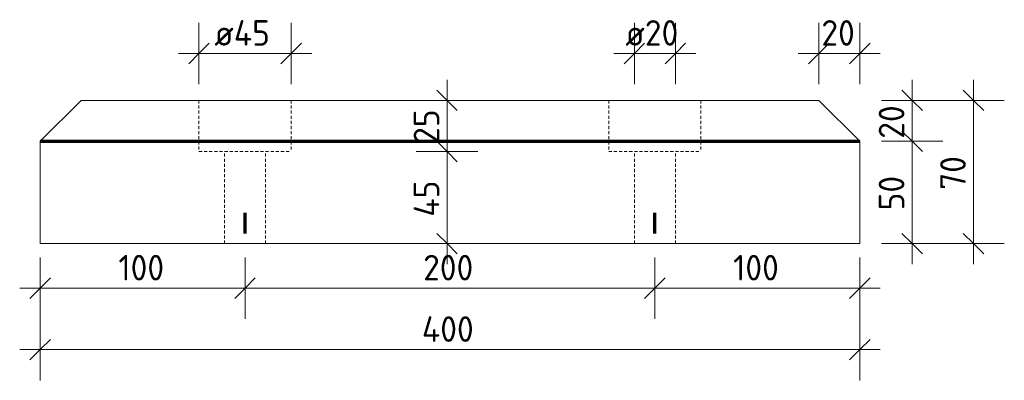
# Model space of a CAD drawing. Header units: millimetres. Extents: x -236366 to -208453, y -103 to 146229.
# Tile 4 of 10: x -216360 to -215879, y 2753 to 2929. Entities that reach past the tile are written whole.
import ezdxf

# ---------------------------------------------------------------- set-up
doc = ezdxf.new("R2010")
doc.units = ezdxf.units.MM
doc.linetypes.add('Hhidden', pattern=[2.5, 1.5, -1])
for name, color, linetype, lineweight in [('N-CO-BC-BETONVORM-G', 50, 'Continuous', 25), ('N-CO-KC-KUNSTSTOFVORM-G', 7, 'Continuous', 13), ('X-XX-AL-CONSTRUCTIELIJN-G-1', 7, 'Continuous', 70), ('X-XX-AL-CONSTRUCTIELIJN-G-2', 7, 'Hhidden', 18), ('X-XX-AL-M', 7, 'Continuous', 18), ('X-XX-AL-M-5', 7, 'Continuous', 18)]:
    doc.layers.add(name, color=color, linetype=linetype, lineweight=lineweight)
doc.styles.add('NLCS-ISO_2', font='NLCS-ISO.ttf', dxfattribs={"height": 12.5})
doc.dimstyles.new('2_5_NLCS_diagonal_2', dxfattribs={"dimscale": 304.8, "dimtxt": 12.534437, "dimasz": 0.032808, "dimexe": 0.049213, "dimexo": 0.0625, "dimgap": 0, "dimtad": 1, "dimdec": 0, "dimzin": 0, "dimdsep": 46, "dimtxsty": 'NLCS-ISO_2', "dimblk1": 'OBLIQUE', "dimblk2": 'OBLIQUE', "dimsah": 1, "dimcen": 0.09, "dimdle": 0.032808, "dimazin": 0, "dimtfac": 1, "dimtdec": 4, "dimtix": 1, "dimtmove": 0, "dimatfit": 3, "dimfxl": 0.049213, "dimfxlon": 1, "dimtvp": 1, "dimtolj": 1, "dimtzin": 0, "dimarcsym": 2})

# ---------------------------------------------------------------- blocks, each defined once
blk = doc.blocks.new('GM_Hakorit_2850 - GM_Hakorit_2850-3594086-Doorsnede wrijfgording B Copy 2')
at = {"layer": 'N-CO-KC-KUNSTSTOFVORM-G'}
for p, q in [((-140245.704043, 2870), (-140225.704043, 2890)), ((-140225.704043, 2890), (-139865.704043, 2890)), ((-139865.704043, 2890), (-139845.704043, 2870)), ((-139845.704043, 2870), (-140245.704043, 2870)), ((-140245.704043, 2870), (-140245.704043, 2820)), ((-139845.704043, 2820), (-139845.704043, 2870)), ((-140245.704043, 2820), (-139845.704043, 2820))]:
    blk.add_line(p, q, dxfattribs=at)
blk = doc.blocks.new('DIMBLOCK83-Doorsnede wrijfgording B Copy 2')
at = {"layer": 'X-XX-AL-M-5'}
for p, q in [((-216349.67, 2783.22), (-216349.67, 2753.22)), ((-216349.67, 2768.22), (-216349.67, 2783.22)), ((-215949.67, 2783.22), (-215949.67, 2753.22)), ((-215949.67, 2768.22), (-215949.67, 2783.22)), ((-216349.67, 2768.22), (-216344.67, 2773.22)), ((-215949.67, 2768.22), (-215944.67, 2773.22)), ((-216359.67, 2768.22), (-215939.67, 2768.22)), ((-216349.67, 2768.22), (-216354.67, 2763.22)), ((-215949.67, 2768.22), (-215954.67, 2763.22))]:
    blk.add_line(p, q, dxfattribs=at)
at = {"layer": 'X-XX-AL-M-5', "color": 0, "insert": (-216163.39, 2784.51), "char_height": 12.5, "width": 32.9206, "attachment_point": 1, "line_spacing_factor": 1.135194, "style": 'NLCS-ISO_2'}
blk.add_mtext('400', dxfattribs=at)
blk = doc.blocks.new('_Oblique')
at = {"color": 0, "linetype": 'ByBlock', "lineweight": -2}
blk.add_line((-0.5, -0.5), (0.5, 0.5), dxfattribs=at)
blk = doc.blocks.new('DIMBLOCK84-Doorsnede wrijfgording B Copy 2')
at = {"layer": 'X-XX-AL-M-5'}
for p, q in [((-216349.67, 2813.22), (-216349.67, 2783.22)), ((-216349.67, 2798.22), (-216349.67, 2813.22)), ((-216249.67, 2813.22), (-216249.67, 2783.22)), ((-216249.67, 2798.22), (-216249.67, 2813.22)), ((-216349.67, 2798.22), (-216344.67, 2803.22)), ((-216249.67, 2798.22), (-216244.67, 2803.22)), ((-216359.67, 2798.22), (-216249.67, 2798.22)), ((-216349.67, 2798.22), (-216354.67, 2793.22)), ((-216249.67, 2798.22), (-216254.67, 2793.22))]:
    blk.add_line(p, q, dxfattribs=at)
at = {"layer": 'X-XX-AL-M-5', "color": 0, "insert": (-216311.49, 2814.51), "char_height": 12.5, "width": 28.3799, "attachment_point": 1, "line_spacing_factor": 1.135194, "style": 'NLCS-ISO_2'}
blk.add_mtext('100', dxfattribs=at)
blk = doc.blocks.new('DIMBLOCK85-Doorsnede wrijfgording B Copy 2')
at = {"layer": 'X-XX-AL-M-5'}
for p, q in [((-216249.67, 2813.22), (-216249.67, 2783.22)), ((-216249.67, 2798.22), (-216249.67, 2813.22)), ((-216049.67, 2813.22), (-216049.67, 2783.22)), ((-216049.67, 2798.22), (-216049.67, 2813.22)), ((-216249.67, 2798.22), (-216244.67, 2803.22)), ((-216049.67, 2798.22), (-216044.67, 2803.22)), ((-216249.67, 2798.22), (-216254.67, 2793.22)), ((-216249.67, 2798.22), (-216049.67, 2798.22)), ((-216049.67, 2798.22), (-216054.67, 2793.22))]:
    blk.add_line(p, q, dxfattribs=at)
at = {"layer": 'X-XX-AL-M-5', "color": 0, "insert": (-216162.79, 2814.51), "char_height": 12.5, "width": 31.5016, "attachment_point": 1, "line_spacing_factor": 1.135194, "style": 'NLCS-ISO_2'}
blk.add_mtext('200', dxfattribs=at)
blk = doc.blocks.new('DIMBLOCK86-Doorsnede wrijfgording B Copy 2')
at = {"layer": 'X-XX-AL-M-5'}
for p, q in [((-216049.67, 2813.22), (-216049.67, 2783.22)), ((-216049.67, 2798.22), (-216049.67, 2813.22)), ((-215949.67, 2813.22), (-215949.67, 2783.22)), ((-215949.67, 2798.22), (-215949.67, 2813.22)), ((-216049.67, 2798.22), (-216044.67, 2803.22)), ((-215949.67, 2798.22), (-215944.67, 2803.22)), ((-216049.67, 2798.22), (-216054.67, 2793.22)), ((-216049.67, 2798.22), (-215939.67, 2798.22)), ((-215949.67, 2798.22), (-215954.67, 2793.22))]:
    blk.add_line(p, q, dxfattribs=at)
at = {"layer": 'X-XX-AL-M-5', "color": 0, "insert": (-216011.49, 2814.51), "char_height": 12.5, "width": 28.3799, "attachment_point": 1, "line_spacing_factor": 1.135194, "style": 'NLCS-ISO_2'}
blk.add_mtext('100', dxfattribs=at)
blk = doc.blocks.new('DIMBLOCK87-Doorsnede wrijfgording B Copy 2')
at = {"layer": 'X-XX-AL-M-5'}
for p, q in [((-216272.17, 2897.91), (-216272.17, 2927.91)), ((-216227.17, 2897.91), (-216227.17, 2927.91)), ((-216272.17, 2912.91), (-216267.17, 2917.91)), ((-216227.17, 2912.91), (-216222.17, 2917.91)), ((-216282.17, 2912.91), (-216217.17, 2912.91)), ((-216272.17, 2912.91), (-216277.17, 2907.91)), ((-216272.17, 2912.91), (-216272.17, 2897.91)), ((-216227.17, 2912.91), (-216232.17, 2907.91)), ((-216227.17, 2912.91), (-216227.17, 2897.91))]:
    blk.add_line(p, q, dxfattribs=at)
at = {"layer": 'X-XX-AL-M-5', "color": 0, "insert": (-216264.69, 2929.2), "char_height": 12.5, "width": 36.0424, "attachment_point": 1, "line_spacing_factor": 1.135194, "style": 'NLCS-ISO_2'}
blk.add_mtext('ø45', dxfattribs=at)
blk = doc.blocks.new('DIMBLOCK88-Doorsnede wrijfgording B Copy 2')
at = {"layer": 'X-XX-AL-M-5'}
for p, q in [((-216059.67, 2897.91), (-216059.67, 2927.91)), ((-216039.67, 2897.91), (-216039.67, 2927.91)), ((-216059.67, 2912.91), (-216054.67, 2917.91)), ((-216039.67, 2912.91), (-216034.67, 2917.91)), ((-216069.67, 2912.91), (-216029.67, 2912.91)), ((-216059.67, 2912.91), (-216064.67, 2907.91)), ((-216059.67, 2912.91), (-216059.67, 2897.91)), ((-216039.67, 2912.91), (-216044.67, 2907.91)), ((-216039.67, 2912.91), (-216039.67, 2897.91))]:
    blk.add_line(p, q, dxfattribs=at)
at = {"layer": 'X-XX-AL-M-5', "color": 0, "insert": (-216064.1, 2929.2), "char_height": 12.5, "width": 34.6234, "attachment_point": 1, "line_spacing_factor": 1.135194, "style": 'NLCS-ISO_2'}
blk.add_mtext('ø20', dxfattribs=at)
blk = doc.blocks.new('DIMBLOCK89-Doorsnede wrijfgording B Copy 2')
at = {"layer": 'X-XX-AL-M-5'}
for p, q in [((-215969.67, 2897.91), (-215969.67, 2927.91)), ((-215949.67, 2897.91), (-215949.67, 2927.91)), ((-215969.67, 2912.91), (-215964.67, 2917.91)), ((-215949.67, 2912.91), (-215944.67, 2917.91)), ((-215979.67, 2912.91), (-215939.67, 2912.91)), ((-215969.67, 2912.91), (-215974.67, 2907.91)), ((-215969.67, 2912.91), (-215969.67, 2897.91)), ((-215949.67, 2912.91), (-215954.67, 2907.91)), ((-215949.67, 2912.91), (-215949.67, 2897.91))]:
    blk.add_line(p, q, dxfattribs=at)
at = {"layer": 'X-XX-AL-M-5', "color": 0, "insert": (-215968.42, 2929.2), "char_height": 12.5, "width": 21.0011, "attachment_point": 1, "line_spacing_factor": 1.135194, "style": 'NLCS-ISO_2'}
blk.add_mtext('20', dxfattribs=at)
blk = doc.blocks.new('DIMBLOCK90-Doorsnede wrijfgording B Copy 2')
at = {"layer": 'X-XX-AL-M-5'}
for p, q in [((-215924.15, 2900), (-215924.15, 2870)), ((-215924.15, 2890), (-215929.15, 2895)), ((-215939.15, 2890), (-215909.15, 2890)), ((-215924.15, 2890), (-215939.15, 2890)), ((-215924.15, 2890), (-215919.15, 2885)), ((-215924.15, 2870), (-215929.15, 2875)), ((-215939.15, 2870), (-215909.15, 2870)), ((-215924.15, 2870), (-215939.15, 2870)), ((-215924.15, 2870), (-215919.15, 2865))]:
    blk.add_line(p, q, dxfattribs=at)
at = {"layer": 'X-XX-AL-M-5', "color": 0, "insert": (-215940.43, 2871.25), "char_height": 12.5, "width": 21.0011, "attachment_point": 1, "rotation": 90, "line_spacing_factor": 1.135194, "style": 'NLCS-ISO_2'}
blk.add_mtext('20', dxfattribs=at)
blk = doc.blocks.new('DIMBLOCK91-Doorsnede wrijfgording B Copy 2')
at = {"layer": 'X-XX-AL-M-5'}
for p, q in [((-215924.15, 2870), (-215929.15, 2875)), ((-215939.15, 2870), (-215909.15, 2870)), ((-215924.15, 2870), (-215939.15, 2870)), ((-215924.15, 2870), (-215924.15, 2810)), ((-215924.15, 2870), (-215919.15, 2865)), ((-215924.15, 2820), (-215929.15, 2825)), ((-215939.15, 2820), (-215909.15, 2820)), ((-215924.15, 2820), (-215939.15, 2820)), ((-215924.15, 2820), (-215919.15, 2815))]:
    blk.add_line(p, q, dxfattribs=at)
at = {"layer": 'X-XX-AL-M-5', "color": 0, "insert": (-215940.43, 2836.25), "char_height": 12.5, "width": 21.0011, "attachment_point": 1, "rotation": 90, "line_spacing_factor": 1.135194, "style": 'NLCS-ISO_2'}
blk.add_mtext('50', dxfattribs=at)
blk = doc.blocks.new('DIMBLOCK92-Doorsnede wrijfgording B Copy 2')
at = {"layer": 'X-XX-AL-M-5'}
for p, q in [((-215894.15, 2900), (-215894.15, 2810)), ((-215894.15, 2890), (-215899.15, 2895)), ((-215909.15, 2890), (-215879.15, 2890)), ((-215894.15, 2890), (-215909.15, 2890)), ((-215894.15, 2890), (-215889.15, 2885)), ((-215894.15, 2820), (-215899.15, 2825)), ((-215909.15, 2820), (-215879.15, 2820)), ((-215894.15, 2820), (-215909.15, 2820)), ((-215894.15, 2820), (-215889.15, 2815))]:
    blk.add_line(p, q, dxfattribs=at)
at = {"layer": 'X-XX-AL-M-5', "color": 0, "insert": (-215910.43, 2846.25), "char_height": 12.5, "width": 21.0011, "attachment_point": 1, "rotation": 90, "line_spacing_factor": 1.135194, "style": 'NLCS-ISO_2'}
blk.add_mtext('70', dxfattribs=at)
blk = doc.blocks.new('DIMBLOCK93-Doorsnede wrijfgording B Copy 2')
at = {"layer": 'X-XX-AL-M-5'}
for p, q in [((-216151.12, 2900), (-216151.12, 2865)), ((-216151.12, 2890), (-216156.12, 2895)), ((-216136.12, 2890), (-216166.12, 2890)), ((-216151.12, 2890), (-216146.12, 2885)), ((-216151.12, 2890), (-216136.12, 2890)), ((-216151.12, 2865), (-216156.12, 2870)), ((-216166.12, 2865), (-216136.12, 2865)), ((-216151.12, 2865), (-216166.12, 2865)), ((-216151.12, 2865), (-216146.12, 2860))]:
    blk.add_line(p, q, dxfattribs=at)
at = {"layer": 'X-XX-AL-M-5', "color": 0, "insert": (-216167.4, 2868.75), "char_height": 12.5, "width": 21.0011, "attachment_point": 1, "rotation": 90, "line_spacing_factor": 1.135194, "style": 'NLCS-ISO_2'}
blk.add_mtext('25', dxfattribs=at)
blk = doc.blocks.new('DIMBLOCK94-Doorsnede wrijfgording B Copy 2')
at = {"layer": 'X-XX-AL-M-5'}
for p, q in [((-216151.12, 2865), (-216156.12, 2870)), ((-216166.12, 2865), (-216136.12, 2865)), ((-216151.12, 2865), (-216166.12, 2865)), ((-216151.12, 2865), (-216151.12, 2810)), ((-216151.12, 2865), (-216146.12, 2860)), ((-216151.12, 2820), (-216156.12, 2825)), ((-216136.12, 2820), (-216166.12, 2820)), ((-216151.12, 2820), (-216146.12, 2815)), ((-216151.12, 2820), (-216136.12, 2820))]:
    blk.add_line(p, q, dxfattribs=at)
at = {"layer": 'X-XX-AL-M-5', "color": 0, "insert": (-216167.4, 2833.16), "char_height": 12.5, "width": 22.4201, "attachment_point": 1, "rotation": 90, "line_spacing_factor": 1.135194, "style": 'NLCS-ISO_2'}
blk.add_mtext('45', dxfattribs=at)

msp = doc.modelspace()

# ---------------------------------------------------------------- linework, layer by layer
at = {"layer": 'X-XX-AL-CONSTRUCTIELIJN-G-1'}
for p, q in [((-216349.67, 2870), (-215949.67, 2870)), ((-216249.67, 2825), (-216249.67, 2835)), ((-216049.67, 2825), (-216049.67, 2835))]:
    msp.add_line(p, q, dxfattribs=at)
at = {"layer": 'X-XX-AL-CONSTRUCTIELIJN-G-2'}
for p, q in [((-216272.17, 2890), (-216272.17, 2865)), ((-216227.17, 2890), (-216227.17, 2865)), ((-216072.17, 2890), (-216072.17, 2865)), ((-216027.17, 2890), (-216027.17, 2865)), ((-216272.17, 2865), (-216227.17, 2865)), ((-216259.67, 2820), (-216259.67, 2865)), ((-216239.67, 2820), (-216239.67, 2865)), ((-216072.17, 2865), (-216027.17, 2865)), ((-216059.67, 2820), (-216059.67, 2865)), ((-216039.67, 2820), (-216039.67, 2865))]:
    msp.add_line(p, q, dxfattribs=at)

# ---------------------------------------------------------------- block references
at = {"layer": 'N-CO-BC-BETONVORM-G'}
msp.add_blockref('GM_Hakorit_2850 - GM_Hakorit_2850-3594086-Doorsnede wrijfgording B Copy 2', (-76103.97, 0), dxfattribs=at)

# ---------------------------------------------------------------- dimensions: what is measured, and where the dimension line sits
at = {"layer": 'X-XX-AL-M'}
for base, p1, p2, text, override, picture, middle in [((-216227.17, 2912.91), (-216272.17, 2897.91), (-216227.17, 2897.91), 'ø45', {"dimpost": '<>', "dimfxl": 45}, 'DIMBLOCK87-Doorsnede wrijfgording B Copy 2', (-216249.67, 2919.16)), ((-216039.67, 2912.91), (-216059.67, 2897.91), (-216039.67, 2897.91), 'ø20', {"dimpost": '<>', "dimfxl": 20}, 'DIMBLOCK88-Doorsnede wrijfgording B Copy 2', (-216049.67, 2919.16))]:
    dim = msp.add_linear_dim(base=base, p1=p1, p2=p2, text=text, dimstyle='2_5_NLCS_diagonal_2', override=override, dxfattribs=at)
    dim.commit()
    dim.dimension.update_dxf_attribs({"geometry": picture, "text_midpoint": middle})
for base, p1, p2, override, picture, middle in [((-215949.67, 2912.91), (-215969.67, 2897.91), (-215949.67, 2897.91), {"dimpost": '<>', "dimfxl": 20}, 'DIMBLOCK89-Doorsnede wrijfgording B Copy 2', (-215959.67, 2919.16)), ((-216249.67, 2798.22), (-216349.67, 2813.22), (-216249.67, 2813.22), {"dimpost": '<>', "dimfxl": 100}, 'DIMBLOCK84-Doorsnede wrijfgording B Copy 2', (-216299.67, 2804.47)), ((-216049.67, 2798.22), (-216249.67, 2813.22), (-216049.67, 2813.22), {"dimpost": '<>', "dimfxl": 200}, 'DIMBLOCK85-Doorsnede wrijfgording B Copy 2', (-216149.67, 2804.47)), ((-215949.67, 2798.22), (-216049.67, 2813.22), (-215949.67, 2813.22), {"dimpost": '<>', "dimfxl": 100}, 'DIMBLOCK86-Doorsnede wrijfgording B Copy 2', (-215999.67, 2804.47)), ((-215949.67, 2768.22), (-216349.67, 2783.22), (-215949.67, 2783.22), {"dimpost": '<>', "dimfxl": 400}, 'DIMBLOCK83-Doorsnede wrijfgording B Copy 2', (-216149.67, 2774.47))]:
    dim = msp.add_linear_dim(base=base, p1=p1, p2=p2, dimstyle='2_5_NLCS_diagonal_2', override=override, dxfattribs=at)
    dim.commit()
    dim.dimension.update_dxf_attribs({"geometry": picture, "text_midpoint": middle})
for base, p1, p2, override, picture, middle in [((-216151.12, 2865), (-216136.12, 2890), (-216166.12, 2865), {"dimpost": '<>', "dimfxl": 39.051248}, 'DIMBLOCK93-Doorsnede wrijfgording B Copy 2', (-216157.37, 2877.5)), ((-215924.15, 2870), (-215939.15, 2890), (-215939.15, 2870), {"dimpost": '<>', "dimfxl": 20}, 'DIMBLOCK90-Doorsnede wrijfgording B Copy 2', (-215930.4, 2880)), ((-215894.15, 2820), (-215909.15, 2890), (-215909.15, 2820), {"dimpost": '<>', "dimfxl": 70}, 'DIMBLOCK92-Doorsnede wrijfgording B Copy 2', (-215900.4, 2855)), ((-215924.15, 2820), (-215939.15, 2870), (-215939.15, 2820), {"dimpost": '<>', "dimfxl": 50}, 'DIMBLOCK91-Doorsnede wrijfgording B Copy 2', (-215930.4, 2845)), ((-216151.12, 2820), (-216166.12, 2865), (-216136.12, 2820), {"dimpost": '<>', "dimfxl": 54.083269}, 'DIMBLOCK94-Doorsnede wrijfgording B Copy 2', (-216157.37, 2842.5))]:
    dim = msp.add_linear_dim(base=base, p1=p1, p2=p2, angle=90, dimstyle='2_5_NLCS_diagonal_2', override=override, dxfattribs=at)
    dim.commit()
    dim.dimension.update_dxf_attribs({"geometry": picture, "text_midpoint": middle})

doc.saveas('drawing.dxf')
